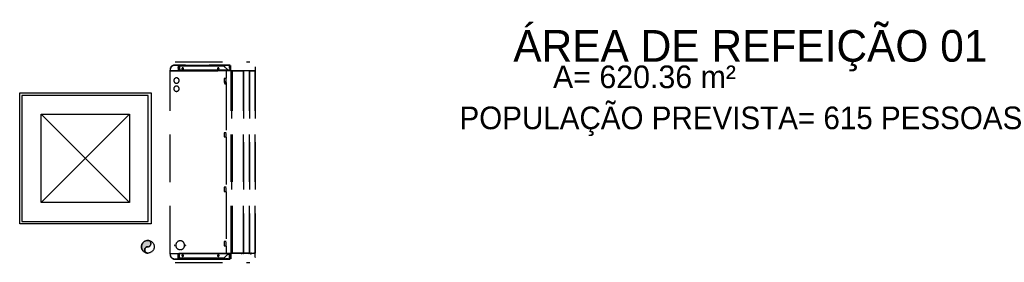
# Model space of a CAD drawing. Header units: millimetres. Extents: x 335 to 739279, y -1 to 84.
# Tile 165 of 244: x 363.24 to 373.58, y 53.06 to 55.61. Entities that reach past the tile are written whole.
import ezdxf

# ---------------------------------------------------------------- set-up
doc = ezdxf.new("R2010")
doc.units = ezdxf.units.MM
doc.header["$MEASUREMENT"] = 0
doc.linetypes.add('Dashed', pattern=[0.75, 0.5, -0.25])
doc.styles.add('CenturyGothic', font='GOTHIC.TTF')

msp = doc.modelspace()

# ---------------------------------------------------------------- hatches: boundary and pattern name
at = {"linetype": 'Continuous'}
msp.add_hatch(color=256, dxfattribs=at).paths.add_polyline_path([(364.586, 53.222), (364.589, 53.222), (364.592, 53.222), (364.595, 53.223), (364.598, 53.224), (364.6, 53.225), (364.603, 53.226), (364.606, 53.228), (364.608, 53.23), (364.61, 53.232), (364.612, 53.234), (364.614, 53.236), (364.615, 53.239), (364.617, 53.241), (364.618, 53.244), (364.619, 53.247), (364.619, 53.249), (364.62, 53.252), (364.62, 53.255), (364.62, 53.258), (364.619, 53.261), (364.619, 53.264), (364.618, 53.267), (364.617, 53.269), (364.615, 53.272), (364.614, 53.274), (364.612, 53.277), (364.61, 53.279), (364.608, 53.281), (364.606, 53.283), (364.603, 53.284), (364.6, 53.285), (364.598, 53.287), (364.595, 53.287), (364.592, 53.288), (364.589, 53.288), (364.586, 53.289), (364.581, 53.288), (364.575, 53.288), (364.569, 53.286), (364.564, 53.285), (364.558, 53.282), (364.553, 53.28), (364.548, 53.277), (364.544, 53.273), (364.539, 53.269), (364.535, 53.265), (364.532, 53.26), (364.529, 53.255), (364.526, 53.25), (364.524, 53.245), (364.522, 53.239), (364.521, 53.234), (364.52, 53.228), (364.52, 53.222), (364.52, 53.216), (364.521, 53.21), (364.522, 53.205), (364.524, 53.199), (364.526, 53.194), (364.529, 53.189), (364.532, 53.184), (364.535, 53.179), (364.539, 53.175), (364.544, 53.171), (364.548, 53.167), (364.553, 53.164), (364.558, 53.162), (364.564, 53.159), (364.569, 53.158), (364.575, 53.156), (364.581, 53.156), (364.586, 53.155), (364.583, 53.155), (364.581, 53.156), (364.578, 53.156), (364.575, 53.157), (364.572, 53.158), (364.57, 53.16), (364.567, 53.161), (364.565, 53.163), (364.563, 53.165), (364.561, 53.167), (364.559, 53.17), (364.558, 53.172), (364.556, 53.175), (364.555, 53.177), (364.554, 53.18), (364.554, 53.183), (364.553, 53.186), (364.553, 53.189), (364.553, 53.192), (364.554, 53.194), (364.554, 53.197), (364.555, 53.2), (364.556, 53.203), (364.558, 53.205), (364.559, 53.208), (364.561, 53.21), (364.563, 53.212), (364.565, 53.214), (364.567, 53.216), (364.57, 53.217), (364.572, 53.219), (364.575, 53.22), (364.578, 53.221), (364.581, 53.221), (364.583, 53.222), (364.586, 53.222), (364.586, 53.222)])

# ---------------------------------------------------------------- linework, layer by layer
at = {"color": 8, "linetype": 'Dashed'}
for p, q in [((364.861, 55.134), (364.866, 55.135)), ((364.866, 55.135), (364.872, 55.135)), ((364.872, 55.168), (365.658, 55.168)), ((364.872, 55.135), (364.877, 55.135)), ((364.983, 55.133), (364.872, 55.133)), ((364.877, 55.135), (364.899, 55.135)), ((364.899, 55.135), (364.984, 55.135)), ((364.906, 55.13), (364.905, 55.075)), ((364.906, 55.13), (364.932, 55.13)), ((364.91, 55.113), (364.91, 55.13)), ((364.921, 55.123), (364.921, 55.13)), ((364.983, 55.133), (364.932, 55.13)), ((364.984, 55.135), (365.325, 55.135)), ((364.984, 55.133), (364.984, 55.123)), ((364.995, 55.123), (364.995, 55.133)), ((364.999, 55.131), (364.999, 55.123)), ((364.999, 55.131), (365.01, 55.131)), ((365.01, 55.123), (365.01, 55.131)), ((365.163, 55.133), (365.163, 55.123)), ((365.179, 55.133), (365.179, 55.123)), ((365.314, 55.133), (365.231, 55.133)), ((365.28, 55.133), (365.231, 55.133)), ((365.244, 55.133), (365.244, 55.123)), ((365.256, 55.123), (365.256, 55.133)), ((365.379, 55.133), (365.28, 55.133)), ((365.406, 55.133), (365.314, 55.133)), ((365.325, 55.135), (365.406, 55.135)), ((365.352, 55.131), (365.352, 55.123)), ((365.352, 55.131), (365.363, 55.131)), ((365.363, 55.123), (365.363, 55.131)), ((365.429, 55.13), (365.379, 55.133)), ((365.407, 55.131), (365.379, 55.133)), ((365.382, 55.133), (365.382, 55.123)), ((365.394, 55.115), (365.394, 55.132)), ((365.406, 55.135), (365.452, 55.135)), ((365.452, 55.133), (365.406, 55.133)), ((365.429, 55.13), (365.407, 55.131)), ((365.442, 55.13), (365.442, 55.102)), ((365.453, 55.113), (365.453, 55.13)), ((365.457, 55.076), (365.457, 55.13)), ((364.819, 55.075), (364.819, 55.082)), ((364.821, 55.075), (364.819, 55.075)), ((364.819, 53.152), (364.819, 55.072)), ((364.819, 55.072), (364.82, 55.072)), ((364.82, 55.072), (364.82, 55.073)), ((365.41, 55.073), (364.82, 55.073)), ((364.82, 53.152), (364.82, 55.072)), ((364.82, 55.072), (365.41, 55.072)), ((364.821, 55.082), (364.821, 55.075)), ((364.905, 55.075), (364.821, 55.075)), ((364.836, 55.074), (364.822, 55.074)), ((364.822, 55.074), (364.822, 55.073)), ((364.836, 55.073), (364.836, 55.074)), ((364.836, 55.074), (364.855, 55.074)), ((364.859, 55.074), (364.885, 55.074)), ((364.885, 55.073), (364.885, 55.075)), ((364.911, 55.084), (364.905, 55.084)), ((364.906, 55.102), (364.906, 55.108)), ((364.906, 55.102), (364.91, 55.102)), ((364.91, 55.102), (364.91, 55.113)), ((364.919, 55.102), (364.91, 55.102)), ((364.911, 55.102), (364.911, 55.084)), ((364.911, 55.084), (364.919, 55.084)), ((364.919, 55.123), (364.919, 55.079)), ((365.386, 55.123), (364.919, 55.123)), ((365.426, 55.079), (364.919, 55.079)), ((364.919, 55.079), (364.919, 55.073)), ((365.426, 55.083), (365.386, 55.123)), ((365.41, 55.073), (365.41, 55.072)), ((365.41, 55.072), (365.41, 54.993)), ((365.411, 55.072), (365.41, 55.072)), ((365.411, 55.071), (365.41, 55.071)), ((365.41, 55.071), (365.411, 55.071)), ((365.411, 55.069), (365.41, 55.069)), ((365.459, 55.073), (365.411, 55.073)), ((365.411, 55.073), (365.411, 55.069)), ((365.459, 55.073), (365.411, 55.073)), ((365.424, 55.084), (365.452, 55.084)), ((365.426, 55.079), (365.426, 55.083)), ((365.426, 55.073), (365.426, 55.079)), ((365.426, 55.076), (365.451, 55.076)), ((365.453, 55.102), (365.442, 55.102)), ((365.451, 55.076), (365.451, 55.073)), ((365.451, 55.076), (365.465, 55.076)), ((365.452, 55.084), (365.452, 55.102)), ((365.457, 55.084), (365.452, 55.084)), ((365.453, 55.102), (365.453, 55.113)), ((365.453, 55.102), (365.457, 55.102)), ((365.459, 55.073), (365.463, 55.073)), ((365.463, 53.154), (365.463, 55.073)), ((365.463, 55.073), (365.464, 55.073)), ((365.464, 55.073), (365.464, 53.154)), ((365.464, 55.073), (365.474, 55.073)), ((365.465, 55.076), (365.465, 55.073)), ((365.465, 55.076), (365.472, 55.076)), ((365.472, 55.076), (365.472, 55.073)), ((365.572, 55.075), (365.472, 55.075)), ((365.474, 53.154), (365.474, 55.073)), ((365.474, 55.073), (365.475, 55.073)), ((365.588, 55.073), (365.475, 55.073)), ((365.475, 55.073), (365.588, 55.073)), ((365.572, 55.082), (365.572, 55.075)), ((365.712, 55.075), (365.572, 55.075)), ((365.588, 55.073), (365.59, 55.073)), ((365.589, 55.075), (365.589, 55.073)), ((365.59, 53.154), (365.59, 55.073)), ((365.59, 55.073), (365.59, 53.154)), ((365.59, 55.073), (365.593, 55.073)), ((365.649, 55.073), (365.592, 55.073)), ((365.649, 55.073), (365.593, 55.073)), ((365.649, 55.073), (365.653, 55.073)), ((365.652, 55.075), (365.652, 55.073)), ((365.653, 53.154), (365.653, 55.073)), ((365.653, 55.073), (365.653, 53.154)), ((365.653, 55.073), (365.656, 55.073)), ((365.656, 55.073), (365.655, 55.073)), ((365.656, 55.073), (365.655, 55.073)), ((365.701, 55.073), (365.656, 55.073)), ((365.656, 55.073), (365.701, 55.073)), ((365.701, 55.073), (365.712, 55.073)), ((365.71, 55.075), (365.71, 55.073)), ((365.711, 55.073), (365.71, 55.073)), ((365.711, 55.073), (365.71, 55.073)), ((365.712, 55.115), (365.712, 55.117)), ((365.712, 55.115), (365.712, 55.075)), ((365.712, 53.154), (365.712, 55.073)), ((365.712, 55.073), (365.712, 53.154)), ((365.41, 54.993), (365.388, 54.993)), ((365.388, 54.993), (365.388, 54.986)), ((365.389, 54.986), (365.388, 54.986)), ((365.389, 54.957), (365.388, 54.957)), ((365.388, 54.957), (365.388, 54.95)), ((365.388, 54.95), (365.41, 54.95)), ((365.389, 54.986), (365.389, 54.957)), ((365.391, 54.986), (365.389, 54.986)), ((365.391, 54.957), (365.389, 54.957)), ((365.391, 54.95), (365.391, 54.993)), ((365.404, 54.986), (365.404, 54.957)), ((365.41, 54.95), (365.41, 54.421)), ((365.41, 54.421), (365.388, 54.421)), ((365.388, 54.421), (365.388, 54.414)), ((365.389, 54.414), (365.388, 54.414)), ((365.389, 54.414), (365.389, 54.385)), ((365.391, 54.414), (365.389, 54.414)), ((365.391, 54.414), (365.391, 54.421)), ((365.391, 54.378), (365.391, 54.421)), ((365.404, 54.414), (365.404, 54.385)), ((365.389, 54.385), (365.388, 54.385)), ((365.388, 54.385), (365.388, 54.378)), ((365.388, 54.378), (365.41, 54.378)), ((365.391, 54.385), (365.389, 54.385)), ((365.391, 54.378), (365.391, 54.385)), ((365.41, 54.378), (365.41, 53.848)), ((365.41, 53.848), (365.388, 53.848)), ((365.388, 53.848), (365.388, 53.841)), ((365.389, 53.841), (365.388, 53.841)), ((365.389, 53.812), (365.388, 53.812)), ((365.388, 53.812), (365.388, 53.805)), ((365.388, 53.805), (365.41, 53.805)), ((365.389, 53.841), (365.389, 53.812)), ((365.391, 53.841), (365.389, 53.841)), ((365.391, 53.812), (365.389, 53.812)), ((365.391, 53.841), (365.391, 53.848)), ((365.391, 53.805), (365.391, 53.848)), ((365.391, 53.805), (365.391, 53.812)), ((365.404, 53.841), (365.404, 53.812)), ((365.41, 53.805), (365.41, 53.276)), ((365.41, 53.276), (365.388, 53.276)), ((365.388, 53.276), (365.388, 53.269)), ((365.389, 53.269), (365.388, 53.269)), ((365.389, 53.269), (365.389, 53.24)), ((365.391, 53.269), (365.389, 53.269)), ((365.391, 53.269), (365.391, 53.276)), ((365.391, 53.233), (365.391, 53.276)), ((365.404, 53.269), (365.404, 53.24)), ((365.389, 53.24), (365.388, 53.24)), ((365.388, 53.24), (365.388, 53.233)), ((365.388, 53.233), (365.41, 53.233)), ((365.391, 53.24), (365.389, 53.24)), ((365.391, 53.233), (365.391, 53.24)), ((365.41, 53.233), (365.41, 53.152)), ((364.82, 53.152), (364.819, 53.152)), ((364.819, 53.151), (364.819, 53.144)), ((364.82, 53.151), (364.819, 53.151)), ((365.41, 53.152), (364.82, 53.152)), ((364.82, 53.151), (364.82, 53.152)), ((364.82, 53.151), (365.41, 53.151)), ((364.821, 53.144), (364.821, 53.151)), ((364.862, 53.092), (364.866, 53.091)), ((364.866, 53.091), (364.872, 53.091)), ((364.983, 53.093), (364.872, 53.093)), ((364.872, 53.091), (364.877, 53.091)), ((364.877, 53.091), (364.899, 53.091)), ((364.899, 53.091), (364.984, 53.091)), ((364.906, 53.096), (364.905, 53.151)), ((364.911, 53.142), (364.905, 53.142)), ((364.906, 53.124), (364.906, 53.118)), ((364.906, 53.124), (364.91, 53.124)), ((364.906, 53.096), (364.932, 53.096)), ((364.919, 53.124), (364.91, 53.124)), ((364.91, 53.124), (364.91, 53.113)), ((364.91, 53.113), (364.91, 53.096)), ((364.911, 53.142), (364.919, 53.142)), ((364.911, 53.124), (364.911, 53.142)), ((364.919, 53.147), (364.919, 53.151)), ((364.919, 53.103), (364.919, 53.147)), ((365.426, 53.147), (364.919, 53.147)), ((365.386, 53.103), (364.919, 53.103)), ((364.921, 53.096), (364.921, 53.103)), ((364.983, 53.093), (364.932, 53.096)), ((364.984, 53.103), (364.984, 53.093)), ((364.984, 53.091), (365.325, 53.091)), ((364.995, 53.093), (364.995, 53.103)), ((364.999, 53.103), (364.999, 53.095)), ((365.01, 53.095), (364.999, 53.095)), ((365.01, 53.095), (365.01, 53.103)), ((365.163, 53.093), (365.163, 53.103)), ((365.179, 53.093), (365.179, 53.103)), ((365.314, 53.093), (365.231, 53.093)), ((365.28, 53.093), (365.231, 53.093)), ((365.244, 53.103), (365.244, 53.093)), ((365.256, 53.093), (365.256, 53.103)), ((365.379, 53.093), (365.28, 53.093)), ((365.406, 53.093), (365.314, 53.093)), ((365.325, 53.091), (365.406, 53.091)), ((365.352, 53.103), (365.352, 53.095)), ((365.363, 53.095), (365.352, 53.095)), ((365.363, 53.095), (365.363, 53.103)), ((365.429, 53.096), (365.379, 53.093)), ((365.407, 53.095), (365.379, 53.093)), ((365.382, 53.103), (365.382, 53.093)), ((365.426, 53.143), (365.386, 53.103)), ((365.394, 53.094), (365.394, 53.111)), ((365.452, 53.093), (365.406, 53.093)), ((365.406, 53.091), (365.452, 53.091)), ((365.429, 53.096), (365.407, 53.095)), ((365.41, 53.157), (365.411, 53.157)), ((365.411, 53.156), (365.41, 53.156)), ((365.411, 53.155), (365.41, 53.155)), ((365.411, 53.155), (365.41, 53.155)), ((365.411, 53.154), (365.41, 53.154)), ((365.41, 53.152), (365.41, 53.151)), ((365.411, 53.157), (365.411, 53.154)), ((365.411, 53.154), (365.459, 53.154)), ((365.411, 53.153), (365.411, 53.154)), ((365.411, 53.153), (365.459, 53.153)), ((365.424, 53.142), (365.452, 53.142)), ((365.426, 53.153), (365.426, 53.147)), ((365.589, 53.152), (365.426, 53.152)), ((365.426, 53.147), (365.426, 53.143)), ((365.442, 53.124), (365.442, 53.096)), ((365.453, 53.124), (365.442, 53.124)), ((365.457, 53.142), (365.452, 53.142)), ((365.452, 53.142), (365.452, 53.124)), ((365.453, 53.124), (365.457, 53.124)), ((365.453, 53.124), (365.453, 53.113)), ((365.453, 53.113), (365.453, 53.096)), ((365.457, 53.151), (365.457, 53.096)), ((365.572, 53.151), (365.457, 53.151)), ((365.459, 53.154), (365.463, 53.154)), ((365.459, 53.154), (365.459, 53.153)), ((365.466, 53.154), (365.459, 53.154)), ((365.464, 53.154), (365.463, 53.154)), ((365.464, 53.154), (365.474, 53.154)), ((365.475, 53.154), (365.466, 53.154)), ((365.474, 53.154), (365.475, 53.154)), ((365.475, 53.154), (365.588, 53.154)), ((365.475, 53.153), (365.475, 53.154)), ((365.588, 53.153), (365.475, 53.153)), ((365.572, 53.144), (365.572, 53.151)), ((365.712, 53.151), (365.572, 53.151)), ((365.588, 53.154), (365.59, 53.154)), ((365.588, 53.154), (365.588, 53.153)), ((365.589, 53.154), (365.588, 53.154)), ((365.592, 53.154), (365.589, 53.154)), ((365.59, 53.154), (365.593, 53.154)), ((365.59, 53.153), (365.59, 53.154)), ((365.59, 53.153), (365.592, 53.153)), ((365.59, 53.151), (365.59, 53.152)), ((365.591, 53.152), (365.59, 53.152)), ((365.591, 53.151), (365.591, 53.152)), ((365.592, 53.154), (365.592, 53.153)), ((365.649, 53.153), (365.592, 53.153)), ((365.593, 53.154), (365.649, 53.154)), ((365.594, 53.151), (365.594, 53.153)), ((365.595, 53.151), (365.595, 53.153)), ((365.609, 53.151), (365.609, 53.153)), ((365.611, 53.151), (365.611, 53.153)), ((365.625, 53.153), (365.625, 53.151)), ((365.628, 53.153), (365.628, 53.151)), ((365.633, 53.151), (365.633, 53.153)), ((365.649, 53.154), (365.653, 53.154)), ((365.652, 53.154), (365.649, 53.154)), ((365.65, 53.153), (365.649, 53.153)), ((365.65, 53.153), (365.65, 53.154)), ((365.65, 53.153), (365.656, 53.153)), ((365.655, 53.154), (365.652, 53.154)), ((365.653, 53.154), (365.656, 53.154)), ((365.655, 53.154), (365.656, 53.154)), ((365.656, 53.154), (365.701, 53.154)), ((365.656, 53.153), (365.656, 53.154)), ((365.656, 53.154), (365.656, 53.153)), ((365.656, 53.153), (365.701, 53.153)), ((365.661, 53.152), (365.662, 53.152)), ((365.661, 53.152), (365.661, 53.151)), ((365.661, 53.151), (365.662, 53.151)), ((365.662, 53.152), (365.662, 53.151)), ((365.664, 53.153), (365.664, 53.152)), ((365.664, 53.152), (365.664, 53.151)), ((365.664, 53.152), (365.676, 53.152)), ((365.676, 53.151), (365.676, 53.152)), ((365.677, 53.152), (365.676, 53.152)), ((365.677, 53.151), (365.677, 53.152)), ((365.701, 53.154), (365.712, 53.154)), ((365.71, 53.154), (365.701, 53.154)), ((365.701, 53.154), (365.701, 53.153)), ((365.703, 53.153), (365.701, 53.153)), ((365.702, 53.151), (365.702, 53.153)), ((365.703, 53.154), (365.703, 53.153)), ((365.703, 53.153), (365.711, 53.153)), ((365.704, 53.151), (365.704, 53.153)), ((365.71, 53.154), (365.711, 53.154)), ((365.711, 53.154), (365.711, 53.153)), ((365.712, 53.111), (365.712, 53.151)), ((365.712, 53.111), (365.712, 53.109)), ((364.872, 53.058), (365.658, 53.058))]:
    msp.add_line(p, q, dxfattribs=at)
at = {"color": 7}
for p, q in [((363.24, 53.462), (363.24, 54.842)), ((363.24, 54.842), (364.62, 54.842)), ((364.62, 54.842), (364.62, 53.462)), ((363.264, 54.815), (363.264, 53.489)), ((364.591, 54.815), (363.264, 54.815)), ((364.591, 53.489), (364.591, 54.815)), ((363.465, 53.688), (363.465, 54.616)), ((363.465, 54.616), (364.393, 54.616)), ((363.465, 54.616), (364.393, 53.688)), ((364.393, 54.616), (363.465, 53.688)), ((364.393, 54.616), (364.393, 53.688)), ((364.393, 53.688), (363.465, 53.688)), ((363.264, 53.489), (364.591, 53.489)), ((364.62, 53.462), (363.24, 53.462))]:
    msp.add_line(p, q, dxfattribs=at)
at = {"color": 8, "linetype": 'Dashed'}
for points in [[(364.861, 55.134), (364.856, 55.133), (364.852, 55.131), (364.847, 55.129), (364.843, 55.127), (364.839, 55.124), (364.836, 55.121), (364.832, 55.118), (364.829, 55.114), (364.826, 55.11), (364.824, 55.106), (364.822, 55.101), (364.821, 55.097), (364.82, 55.092), (364.819, 55.087), (364.819, 55.082)], [(364.872, 55.133), (364.867, 55.133), (364.863, 55.132), (364.858, 55.131), (364.854, 55.129), (364.85, 55.128), (364.845, 55.125), (364.842, 55.123), (364.838, 55.12), (364.835, 55.116), (364.832, 55.113), (364.829, 55.109), (364.827, 55.105), (364.825, 55.101), (364.823, 55.096), (364.822, 55.092), (364.822, 55.087), (364.821, 55.082)], [(364.961, 55.096), (364.961, 55.097), (364.96, 55.098), (364.96, 55.099), (364.96, 55.099), (364.96, 55.1), (364.959, 55.101), (364.959, 55.101), (364.959, 55.102), (364.958, 55.102), (364.958, 55.103), (364.957, 55.103), (364.956, 55.104), (364.956, 55.104), (364.955, 55.104), (364.954, 55.104), (364.954, 55.105), (364.953, 55.105), (364.952, 55.105), (364.952, 55.105), (364.951, 55.105), (364.95, 55.104), (364.949, 55.104), (364.949, 55.104), (364.948, 55.104), (364.947, 55.103), (364.947, 55.103), (364.946, 55.102), (364.946, 55.102), (364.945, 55.101), (364.945, 55.101), (364.945, 55.1), (364.944, 55.099), (364.944, 55.099), (364.944, 55.098), (364.944, 55.097), (364.944, 55.096), (364.944, 55.096), (364.944, 55.095), (364.944, 55.094), (364.944, 55.094), (364.945, 55.093), (364.945, 55.092), (364.945, 55.092), (364.946, 55.091), (364.946, 55.09), (364.947, 55.09), (364.947, 55.09), (364.948, 55.089), (364.949, 55.089), (364.949, 55.089), (364.95, 55.088), (364.951, 55.088), (364.952, 55.088), (364.952, 55.088), (364.953, 55.088), (364.954, 55.088), (364.954, 55.088), (364.955, 55.089), (364.956, 55.089), (364.956, 55.089), (364.957, 55.09), (364.958, 55.09), (364.958, 55.09), (364.959, 55.091), (364.959, 55.092), (364.959, 55.092), (364.96, 55.093), (364.96, 55.094), (364.96, 55.094), (364.96, 55.095), (364.961, 55.096), (364.961, 55.096)], [(365.334, 55.096), (365.334, 55.097), (365.334, 55.098), (365.334, 55.099), (365.333, 55.099), (365.333, 55.1), (365.333, 55.101), (365.332, 55.101), (365.332, 55.102), (365.331, 55.102), (365.331, 55.103), (365.33, 55.103), (365.33, 55.104), (365.329, 55.104), (365.328, 55.104), (365.328, 55.104), (365.327, 55.105), (365.326, 55.105), (365.326, 55.105), (365.325, 55.105), (365.324, 55.105), (365.323, 55.104), (365.323, 55.104), (365.322, 55.104), (365.321, 55.104), (365.321, 55.103), (365.32, 55.103), (365.32, 55.102), (365.319, 55.102), (365.319, 55.101), (365.318, 55.101), (365.318, 55.1), (365.318, 55.099), (365.318, 55.099), (365.317, 55.098), (365.317, 55.097), (365.317, 55.096), (365.317, 55.096), (365.317, 55.095), (365.318, 55.094), (365.318, 55.094), (365.318, 55.093), (365.318, 55.092), (365.319, 55.092), (365.319, 55.091), (365.32, 55.09), (365.32, 55.09), (365.321, 55.09), (365.321, 55.089), (365.322, 55.089), (365.323, 55.089), (365.323, 55.088), (365.324, 55.088), (365.325, 55.088), (365.326, 55.088), (365.326, 55.088), (365.327, 55.088), (365.328, 55.088), (365.328, 55.089), (365.329, 55.089), (365.33, 55.089), (365.33, 55.09), (365.331, 55.09), (365.331, 55.09), (365.332, 55.091), (365.332, 55.092), (365.333, 55.092), (365.333, 55.093), (365.333, 55.094), (365.334, 55.094), (365.334, 55.095), (365.334, 55.096), (365.334, 55.096)], [(365.593, 55.073), (365.593, 55.073), (365.593, 55.073), (365.593, 55.073), (365.593, 55.073), (365.593, 55.073), (365.592, 55.074), (365.592, 55.074), (365.592, 55.074), (365.592, 55.074), (365.592, 55.074), (365.592, 55.074), (365.592, 55.074), (365.592, 55.074), (365.592, 55.074), (365.592, 55.074), (365.591, 55.074), (365.591, 55.074), (365.591, 55.074), (365.591, 55.074), (365.591, 55.074), (365.591, 55.074), (365.591, 55.074), (365.591, 55.074), (365.59, 55.074), (365.59, 55.074), (365.59, 55.074), (365.59, 55.074), (365.59, 55.074), (365.59, 55.074), (365.59, 55.074), (365.59, 55.073), (365.59, 55.073), (365.59, 55.073), (365.59, 55.073), (365.59, 55.073), (365.59, 55.073), (365.59, 55.073), (365.59, 55.073), (365.59, 55.072), (365.59, 55.072), (365.59, 55.072), (365.59, 55.072), (365.59, 55.072), (365.59, 55.072), (365.59, 55.072), (365.59, 55.072), (365.59, 55.072), (365.59, 55.072), (365.591, 55.071), (365.591, 55.071), (365.591, 55.071), (365.591, 55.071), (365.591, 55.071), (365.591, 55.071), (365.591, 55.071), (365.591, 55.071), (365.592, 55.071), (365.592, 55.071), (365.592, 55.071), (365.592, 55.072), (365.592, 55.072), (365.592, 55.072), (365.592, 55.072), (365.592, 55.072), (365.592, 55.072), (365.592, 55.072), (365.593, 55.072), (365.593, 55.072), (365.593, 55.072), (365.593, 55.073), (365.593, 55.073), (365.593, 55.073)], [(365.649, 55.073), (365.649, 55.073), (365.649, 55.073), (365.649, 55.073), (365.649, 55.073), (365.649, 55.073), (365.649, 55.074), (365.649, 55.074), (365.649, 55.074), (365.649, 55.074), (365.649, 55.074), (365.649, 55.074), (365.649, 55.074), (365.649, 55.074), (365.649, 55.074), (365.648, 55.074), (365.648, 55.074), (365.648, 55.074), (365.648, 55.074), (365.648, 55.074), (365.648, 55.074), (365.648, 55.074), (365.648, 55.074), (365.647, 55.074), (365.647, 55.074), (365.647, 55.074), (365.647, 55.074), (365.647, 55.074), (365.647, 55.074), (365.647, 55.074), (365.647, 55.074), (365.647, 55.073), (365.647, 55.073), (365.647, 55.073), (365.647, 55.073), (365.647, 55.073), (365.647, 55.073), (365.647, 55.073), (365.647, 55.073), (365.647, 55.072), (365.647, 55.072), (365.647, 55.072), (365.647, 55.072), (365.647, 55.072), (365.647, 55.072), (365.647, 55.072), (365.647, 55.072), (365.647, 55.072), (365.647, 55.072), (365.647, 55.071), (365.648, 55.071), (365.648, 55.071), (365.648, 55.071), (365.648, 55.071), (365.648, 55.071), (365.648, 55.071), (365.648, 55.071), (365.648, 55.071), (365.649, 55.071), (365.649, 55.071), (365.649, 55.072), (365.649, 55.072), (365.649, 55.072), (365.649, 55.072), (365.649, 55.072), (365.649, 55.072), (365.649, 55.072), (365.649, 55.072), (365.649, 55.072), (365.649, 55.072), (365.649, 55.073), (365.649, 55.073), (365.649, 55.073)], [(365.712, 55.073), (365.712, 55.073), (365.712, 55.073), (365.712, 55.073), (365.712, 55.073), (365.712, 55.073), (365.712, 55.073), (365.712, 55.073), (365.712, 55.073), (365.712, 55.073), (365.712, 55.073), (365.712, 55.073), (365.712, 55.073), (365.712, 55.073), (365.712, 55.073), (365.711, 55.073), (365.711, 55.073), (365.711, 55.073), (365.711, 55.073), (365.711, 55.073), (365.711, 55.073), (365.711, 55.073), (365.711, 55.073), (365.711, 55.073), (365.711, 55.073), (365.711, 55.073), (365.711, 55.073), (365.711, 55.073), (365.711, 55.073), (365.711, 55.073), (365.71, 55.073), (365.71, 55.073), (365.71, 55.073), (365.71, 55.073), (365.71, 55.073), (365.71, 55.073), (365.71, 55.073), (365.71, 55.073), (365.71, 55.072), (365.71, 55.072), (365.71, 55.072), (365.71, 55.072), (365.71, 55.072), (365.711, 55.072), (365.711, 55.072), (365.711, 55.072), (365.711, 55.072), (365.711, 55.072), (365.711, 55.072), (365.711, 55.072), (365.711, 55.072), (365.711, 55.072), (365.711, 55.072), (365.711, 55.072), (365.711, 55.072), (365.711, 55.072), (365.711, 55.072), (365.711, 55.072), (365.712, 55.072), (365.712, 55.072), (365.712, 55.072), (365.712, 55.072), (365.712, 55.072), (365.712, 55.072), (365.712, 55.072), (365.712, 55.072), (365.712, 55.072), (365.712, 55.072), (365.712, 55.072), (365.712, 55.072), (365.712, 55.072), (365.712, 55.073), (365.712, 55.073)], [(364.915, 54.971), (364.915, 54.974), (364.914, 54.976), (364.914, 54.979), (364.913, 54.981), (364.912, 54.983), (364.911, 54.985), (364.91, 54.988), (364.908, 54.989), (364.906, 54.991), (364.905, 54.993), (364.903, 54.994), (364.901, 54.996), (364.898, 54.997), (364.896, 54.998), (364.894, 54.999), (364.892, 54.999), (364.889, 54.999), (364.887, 54.999), (364.884, 54.999), (364.882, 54.999), (364.879, 54.999), (364.877, 54.998), (364.875, 54.997), (364.873, 54.996), (364.871, 54.994), (364.869, 54.993), (364.867, 54.991), (364.865, 54.989), (364.864, 54.988), (364.862, 54.985), (364.861, 54.983), (364.86, 54.981), (364.86, 54.979), (364.859, 54.976), (364.859, 54.974), (364.859, 54.971), (364.859, 54.969), (364.859, 54.967), (364.86, 54.964), (364.86, 54.962), (364.861, 54.96), (364.862, 54.957), (364.864, 54.955), (364.865, 54.953), (364.867, 54.952), (364.869, 54.95), (364.871, 54.949), (364.873, 54.947), (364.875, 54.946), (364.877, 54.945), (364.879, 54.944), (364.882, 54.944), (364.884, 54.944), (364.887, 54.943), (364.889, 54.944), (364.892, 54.944), (364.894, 54.944), (364.896, 54.945), (364.898, 54.946), (364.901, 54.947), (364.903, 54.949), (364.905, 54.95), (364.906, 54.952), (364.908, 54.953), (364.91, 54.955), (364.911, 54.957), (364.912, 54.96), (364.913, 54.962), (364.914, 54.964), (364.914, 54.967), (364.915, 54.969), (364.915, 54.971)], [(365.41, 54.948), (365.41, 54.949), (365.41, 54.95), (365.409, 54.95), (365.409, 54.951), (365.409, 54.952), (365.408, 54.953), (365.408, 54.954), (365.407, 54.954), (365.407, 54.955), (365.406, 54.956), (365.405, 54.956), (365.405, 54.957), (365.404, 54.957), (365.403, 54.957), (365.402, 54.958), (365.401, 54.958), (365.401, 54.958), (365.4, 54.958), (365.399, 54.958), (365.398, 54.958), (365.397, 54.958), (365.396, 54.957), (365.395, 54.957), (365.395, 54.957), (365.394, 54.956), (365.393, 54.956), (365.393, 54.955), (365.392, 54.954), (365.391, 54.954), (365.391, 54.953), (365.391, 54.952), (365.39, 54.951), (365.39, 54.95), (365.39, 54.95), (365.39, 54.949), (365.39, 54.948), (365.39, 54.947), (365.39, 54.946), (365.39, 54.945), (365.39, 54.944), (365.391, 54.944), (365.391, 54.943), (365.391, 54.942), (365.392, 54.941), (365.393, 54.941), (365.393, 54.94), (365.394, 54.94), (365.395, 54.939), (365.395, 54.939), (365.396, 54.938), (365.397, 54.938), (365.398, 54.938), (365.399, 54.938), (365.4, 54.938), (365.401, 54.938), (365.401, 54.938), (365.402, 54.938), (365.403, 54.938), (365.404, 54.939), (365.405, 54.939), (365.405, 54.94), (365.406, 54.94), (365.407, 54.941), (365.407, 54.941), (365.408, 54.942), (365.408, 54.943), (365.409, 54.944), (365.409, 54.944), (365.409, 54.945), (365.41, 54.946), (365.41, 54.947), (365.41, 54.948)], [(364.915, 54.885), (364.915, 54.887), (364.914, 54.89), (364.914, 54.892), (364.913, 54.895), (364.912, 54.897), (364.911, 54.899), (364.91, 54.901), (364.908, 54.903), (364.906, 54.905), (364.905, 54.906), (364.903, 54.908), (364.901, 54.909), (364.898, 54.91), (364.896, 54.911), (364.894, 54.912), (364.892, 54.913), (364.889, 54.913), (364.887, 54.913), (364.884, 54.913), (364.882, 54.913), (364.879, 54.912), (364.877, 54.911), (364.875, 54.91), (364.873, 54.909), (364.871, 54.908), (364.869, 54.906), (364.867, 54.905), (364.865, 54.903), (364.864, 54.901), (364.862, 54.899), (364.861, 54.897), (364.86, 54.895), (364.86, 54.892), (364.859, 54.89), (364.859, 54.887), (364.859, 54.885), (364.859, 54.883), (364.859, 54.88), (364.86, 54.878), (364.86, 54.875), (364.861, 54.873), (364.862, 54.871), (364.864, 54.869), (364.865, 54.867), (364.867, 54.865), (364.869, 54.863), (364.871, 54.862), (364.873, 54.861), (364.875, 54.86), (364.877, 54.859), (364.879, 54.858), (364.882, 54.857), (364.884, 54.857), (364.887, 54.857), (364.889, 54.857), (364.892, 54.857), (364.894, 54.858), (364.896, 54.859), (364.898, 54.86), (364.901, 54.861), (364.903, 54.862), (364.905, 54.863), (364.906, 54.865), (364.908, 54.867), (364.91, 54.869), (364.911, 54.871), (364.912, 54.873), (364.913, 54.875), (364.914, 54.878), (364.914, 54.88), (364.915, 54.883), (364.915, 54.885)], [(364.972, 53.238), (364.972, 53.242), (364.972, 53.246), (364.971, 53.25), (364.969, 53.254), (364.968, 53.258), (364.966, 53.261), (364.964, 53.265), (364.961, 53.268), (364.959, 53.271), (364.956, 53.274), (364.952, 53.276), (364.949, 53.279), (364.945, 53.28), (364.942, 53.282), (364.938, 53.283), (364.934, 53.284), (364.93, 53.285), (364.926, 53.285), (364.922, 53.285), (364.917, 53.284), (364.914, 53.283), (364.91, 53.282), (364.906, 53.28), (364.902, 53.279), (364.899, 53.276), (364.896, 53.274), (364.893, 53.271), (364.89, 53.268), (364.887, 53.265), (364.885, 53.261), (364.883, 53.258), (364.882, 53.254), (364.881, 53.25), (364.88, 53.246), (364.879, 53.242), (364.879, 53.238), (364.879, 53.234), (364.88, 53.23), (364.881, 53.226), (364.882, 53.222), (364.883, 53.218), (364.885, 53.215), (364.887, 53.211), (364.89, 53.208), (364.893, 53.205), (364.896, 53.202), (364.899, 53.2), (364.902, 53.198), (364.906, 53.196), (364.91, 53.194), (364.914, 53.193), (364.917, 53.192), (364.922, 53.192), (364.926, 53.191), (364.93, 53.192), (364.934, 53.192), (364.938, 53.193), (364.942, 53.194), (364.945, 53.196), (364.949, 53.198), (364.952, 53.2), (364.956, 53.202), (364.959, 53.205), (364.961, 53.208), (364.964, 53.211), (364.966, 53.215), (364.968, 53.218), (364.969, 53.222), (364.971, 53.226), (364.972, 53.23), (364.972, 53.234), (364.972, 53.238)], [(364.87, 53.238), (364.87, 53.238), (364.87, 53.239), (364.87, 53.239), (364.87, 53.239), (364.87, 53.239), (364.87, 53.239), (364.87, 53.239), (364.87, 53.24), (364.87, 53.24), (364.87, 53.24), (364.87, 53.24), (364.869, 53.24), (364.869, 53.24), (364.869, 53.24), (364.869, 53.24), (364.869, 53.24), (364.868, 53.24), (364.868, 53.24), (364.868, 53.24), (364.868, 53.24), (364.868, 53.24), (364.868, 53.24), (364.867, 53.24), (364.867, 53.24), (364.867, 53.24), (364.867, 53.24), (364.867, 53.24), (364.867, 53.24), (364.866, 53.239), (364.866, 53.239), (364.866, 53.239), (364.866, 53.239), (364.866, 53.239), (364.866, 53.239), (364.866, 53.238), (364.866, 53.238), (364.866, 53.238), (364.866, 53.238), (364.866, 53.238), (364.866, 53.237), (364.866, 53.237), (364.866, 53.237), (364.866, 53.237), (364.867, 53.237), (364.867, 53.237), (364.867, 53.236), (364.867, 53.236), (364.867, 53.236), (364.867, 53.236), (364.868, 53.236), (364.868, 53.236), (364.868, 53.236), (364.868, 53.236), (364.868, 53.236), (364.868, 53.236), (364.869, 53.236), (364.869, 53.236), (364.869, 53.236), (364.869, 53.236), (364.869, 53.236), (364.87, 53.236), (364.87, 53.236), (364.87, 53.237), (364.87, 53.237), (364.87, 53.237), (364.87, 53.237), (364.87, 53.237), (364.87, 53.237), (364.87, 53.238), (364.87, 53.238), (364.87, 53.238), (364.87, 53.238)], [(364.985, 53.238), (364.985, 53.238), (364.985, 53.239), (364.985, 53.239), (364.985, 53.239), (364.985, 53.239), (364.985, 53.239), (364.985, 53.239), (364.985, 53.24), (364.984, 53.24), (364.984, 53.24), (364.984, 53.24), (364.984, 53.24), (364.984, 53.24), (364.984, 53.24), (364.983, 53.24), (364.983, 53.24), (364.983, 53.24), (364.983, 53.24), (364.983, 53.24), (364.983, 53.24), (364.982, 53.24), (364.982, 53.24), (364.982, 53.24), (364.982, 53.24), (364.982, 53.24), (364.982, 53.24), (364.981, 53.24), (364.981, 53.24), (364.981, 53.239), (364.981, 53.239), (364.981, 53.239), (364.981, 53.239), (364.981, 53.239), (364.981, 53.239), (364.981, 53.238), (364.981, 53.238), (364.981, 53.238), (364.981, 53.238), (364.981, 53.238), (364.981, 53.237), (364.981, 53.237), (364.981, 53.237), (364.981, 53.237), (364.981, 53.237), (364.981, 53.237), (364.982, 53.236), (364.982, 53.236), (364.982, 53.236), (364.982, 53.236), (364.982, 53.236), (364.982, 53.236), (364.983, 53.236), (364.983, 53.236), (364.983, 53.236), (364.983, 53.236), (364.983, 53.236), (364.983, 53.236), (364.984, 53.236), (364.984, 53.236), (364.984, 53.236), (364.984, 53.236), (364.984, 53.236), (364.984, 53.237), (364.985, 53.237), (364.985, 53.237), (364.985, 53.237), (364.985, 53.237), (364.985, 53.237), (364.985, 53.238), (364.985, 53.238), (364.985, 53.238), (364.985, 53.238)], [(364.819, 53.144), (364.819, 53.139), (364.82, 53.134), (364.821, 53.129), (364.822, 53.125), (364.824, 53.12), (364.827, 53.116), (364.829, 53.112), (364.832, 53.108), (364.836, 53.105), (364.84, 53.101), (364.844, 53.099), (364.848, 53.096), (364.852, 53.094), (364.857, 53.093), (364.862, 53.092)], [(364.821, 53.144), (364.822, 53.139), (364.822, 53.134), (364.823, 53.13), (364.825, 53.125), (364.827, 53.121), (364.829, 53.117), (364.832, 53.113), (364.835, 53.11), (364.838, 53.106), (364.842, 53.103), (364.845, 53.101), (364.85, 53.098), (364.854, 53.097), (364.858, 53.095), (364.863, 53.094), (364.867, 53.093), (364.872, 53.093)], [(364.961, 53.13), (364.961, 53.13), (364.96, 53.131), (364.96, 53.132), (364.96, 53.132), (364.96, 53.133), (364.959, 53.134), (364.959, 53.134), (364.959, 53.135), (364.958, 53.135), (364.958, 53.136), (364.957, 53.136), (364.956, 53.137), (364.956, 53.137), (364.955, 53.137), (364.954, 53.138), (364.954, 53.138), (364.953, 53.138), (364.952, 53.138), (364.952, 53.138), (364.951, 53.138), (364.95, 53.138), (364.949, 53.137), (364.949, 53.137), (364.948, 53.137), (364.947, 53.136), (364.947, 53.136), (364.946, 53.135), (364.946, 53.135), (364.945, 53.134), (364.945, 53.134), (364.945, 53.133), (364.944, 53.132), (364.944, 53.132), (364.944, 53.131), (364.944, 53.13), (364.944, 53.13), (364.944, 53.129), (364.944, 53.128), (364.944, 53.127), (364.944, 53.127), (364.945, 53.126), (364.945, 53.125), (364.945, 53.125), (364.946, 53.124), (364.946, 53.124), (364.947, 53.123), (364.947, 53.123), (364.948, 53.122), (364.949, 53.122), (364.949, 53.122), (364.95, 53.122), (364.951, 53.121), (364.952, 53.121), (364.952, 53.121), (364.953, 53.121), (364.954, 53.121), (364.954, 53.122), (364.955, 53.122), (364.956, 53.122), (364.956, 53.122), (364.957, 53.123), (364.958, 53.123), (364.958, 53.124), (364.959, 53.124), (364.959, 53.125), (364.959, 53.125), (364.96, 53.126), (364.96, 53.127), (364.96, 53.127), (364.96, 53.128), (364.961, 53.129), (364.961, 53.13)], [(365.334, 53.13), (365.334, 53.13), (365.334, 53.131), (365.334, 53.132), (365.333, 53.132), (365.333, 53.133), (365.333, 53.134), (365.332, 53.134), (365.332, 53.135), (365.331, 53.135), (365.331, 53.136), (365.33, 53.136), (365.33, 53.137), (365.329, 53.137), (365.328, 53.137), (365.328, 53.138), (365.327, 53.138), (365.326, 53.138), (365.326, 53.138), (365.325, 53.138), (365.324, 53.138), (365.323, 53.138), (365.323, 53.137), (365.322, 53.137), (365.321, 53.137), (365.321, 53.136), (365.32, 53.136), (365.32, 53.135), (365.319, 53.135), (365.319, 53.134), (365.318, 53.134), (365.318, 53.133), (365.318, 53.132), (365.318, 53.132), (365.317, 53.131), (365.317, 53.13), (365.317, 53.13), (365.317, 53.129), (365.317, 53.128), (365.318, 53.127), (365.318, 53.127), (365.318, 53.126), (365.318, 53.125), (365.319, 53.125), (365.319, 53.124), (365.32, 53.124), (365.32, 53.123), (365.321, 53.123), (365.321, 53.122), (365.322, 53.122), (365.323, 53.122), (365.323, 53.122), (365.324, 53.121), (365.325, 53.121), (365.326, 53.121), (365.326, 53.121), (365.327, 53.121), (365.328, 53.122), (365.328, 53.122), (365.329, 53.122), (365.33, 53.122), (365.33, 53.123), (365.331, 53.123), (365.331, 53.124), (365.332, 53.124), (365.332, 53.125), (365.333, 53.125), (365.333, 53.126), (365.333, 53.127), (365.334, 53.127), (365.334, 53.128), (365.334, 53.129), (365.334, 53.13)], [(365.592, 53.153), (365.592, 53.153), (365.592, 53.154), (365.592, 53.154), (365.591, 53.154), (365.591, 53.154), (365.591, 53.154), (365.591, 53.154), (365.591, 53.154), (365.591, 53.154), (365.591, 53.154), (365.591, 53.154), (365.591, 53.155), (365.591, 53.155), (365.591, 53.155), (365.591, 53.155), (365.59, 53.155), (365.59, 53.155), (365.59, 53.155), (365.59, 53.155), (365.59, 53.155), (365.59, 53.155), (365.59, 53.155), (365.59, 53.155), (365.59, 53.155), (365.589, 53.154), (365.589, 53.154), (365.589, 53.154), (365.589, 53.154), (365.589, 53.154), (365.589, 53.154), (365.589, 53.154), (365.589, 53.154), (365.589, 53.154), (365.589, 53.154), (365.589, 53.153), (365.589, 53.153), (365.589, 53.153), (365.589, 53.153), (365.589, 53.153), (365.589, 53.153), (365.589, 53.153), (365.589, 53.153), (365.589, 53.153), (365.589, 53.153), (365.589, 53.152), (365.589, 53.152), (365.589, 53.152), (365.59, 53.152), (365.59, 53.152), (365.59, 53.152), (365.59, 53.152), (365.59, 53.152), (365.59, 53.152), (365.59, 53.152), (365.59, 53.152), (365.59, 53.152), (365.591, 53.152), (365.591, 53.152), (365.591, 53.152), (365.591, 53.152), (365.591, 53.152), (365.591, 53.152), (365.591, 53.152), (365.591, 53.153), (365.591, 53.153), (365.591, 53.153), (365.591, 53.153), (365.591, 53.153), (365.592, 53.153), (365.592, 53.153), (365.592, 53.153), (365.592, 53.153)], [(365.592, 53.153), (365.592, 53.153), (365.592, 53.154), (365.592, 53.154), (365.592, 53.154), (365.592, 53.154), (365.592, 53.154), (365.592, 53.154), (365.592, 53.154), (365.592, 53.154), (365.591, 53.154), (365.591, 53.154), (365.591, 53.155), (365.591, 53.155), (365.591, 53.155), (365.591, 53.155), (365.591, 53.155), (365.591, 53.155), (365.591, 53.155), (365.59, 53.155), (365.59, 53.155), (365.59, 53.155), (365.59, 53.155), (365.59, 53.155), (365.59, 53.155), (365.59, 53.154), (365.59, 53.154), (365.59, 53.154), (365.59, 53.154), (365.589, 53.154), (365.589, 53.154), (365.589, 53.154), (365.589, 53.154), (365.589, 53.154), (365.589, 53.154), (365.589, 53.153), (365.589, 53.153), (365.589, 53.153), (365.589, 53.153), (365.589, 53.153), (365.589, 53.153), (365.589, 53.153), (365.589, 53.153), (365.589, 53.153), (365.59, 53.153), (365.59, 53.152), (365.59, 53.152), (365.59, 53.152), (365.59, 53.152), (365.59, 53.152), (365.59, 53.152), (365.59, 53.152), (365.59, 53.152), (365.59, 53.152), (365.591, 53.152), (365.591, 53.152), (365.591, 53.152), (365.591, 53.152), (365.591, 53.152), (365.591, 53.152), (365.591, 53.152), (365.591, 53.152), (365.591, 53.152), (365.592, 53.152), (365.592, 53.153), (365.592, 53.153), (365.592, 53.153), (365.592, 53.153), (365.592, 53.153), (365.592, 53.153), (365.592, 53.153), (365.592, 53.153), (365.592, 53.153)], [(365.593, 53.153), (365.593, 53.153), (365.593, 53.154), (365.593, 53.154), (365.593, 53.154), (365.593, 53.154), (365.592, 53.154), (365.592, 53.154), (365.592, 53.154), (365.592, 53.154), (365.592, 53.154), (365.592, 53.155), (365.592, 53.155), (365.592, 53.155), (365.592, 53.155), (365.592, 53.155), (365.591, 53.155), (365.591, 53.155), (365.591, 53.155), (365.591, 53.155), (365.591, 53.155), (365.591, 53.155), (365.591, 53.155), (365.591, 53.155), (365.59, 53.155), (365.59, 53.155), (365.59, 53.154), (365.59, 53.154), (365.59, 53.154), (365.59, 53.154), (365.59, 53.154), (365.59, 53.154), (365.59, 53.154), (365.59, 53.154), (365.59, 53.154), (365.59, 53.153), (365.59, 53.153), (365.59, 53.153), (365.59, 53.153), (365.59, 53.153), (365.59, 53.153), (365.59, 53.153), (365.59, 53.153), (365.59, 53.152), (365.59, 53.152), (365.59, 53.152), (365.59, 53.152), (365.59, 53.152), (365.59, 53.152), (365.591, 53.152), (365.591, 53.152), (365.591, 53.152), (365.591, 53.152), (365.591, 53.152), (365.591, 53.152), (365.591, 53.152), (365.591, 53.152), (365.592, 53.152), (365.592, 53.152), (365.592, 53.152), (365.592, 53.152), (365.592, 53.152), (365.592, 53.152), (365.592, 53.152), (365.592, 53.152), (365.592, 53.152), (365.592, 53.153), (365.593, 53.153), (365.593, 53.153), (365.593, 53.153), (365.593, 53.153), (365.593, 53.153), (365.593, 53.153)], [(365.649, 53.153), (365.649, 53.153), (365.649, 53.154), (365.649, 53.154), (365.649, 53.154), (365.649, 53.154), (365.649, 53.154), (365.649, 53.154), (365.649, 53.154), (365.649, 53.154), (365.649, 53.154), (365.649, 53.155), (365.649, 53.155), (365.649, 53.155), (365.649, 53.155), (365.648, 53.155), (365.648, 53.155), (365.648, 53.155), (365.648, 53.155), (365.648, 53.155), (365.648, 53.155), (365.648, 53.155), (365.648, 53.155), (365.647, 53.155), (365.647, 53.155), (365.647, 53.155), (365.647, 53.154), (365.647, 53.154), (365.647, 53.154), (365.647, 53.154), (365.647, 53.154), (365.647, 53.154), (365.647, 53.154), (365.647, 53.154), (365.647, 53.154), (365.647, 53.153), (365.647, 53.153), (365.647, 53.153), (365.647, 53.153), (365.647, 53.153), (365.647, 53.153), (365.647, 53.153), (365.647, 53.153), (365.647, 53.152), (365.647, 53.152), (365.647, 53.152), (365.647, 53.152), (365.647, 53.152), (365.647, 53.152), (365.647, 53.152), (365.648, 53.152), (365.648, 53.152), (365.648, 53.152), (365.648, 53.152), (365.648, 53.152), (365.648, 53.152), (365.648, 53.152), (365.648, 53.152), (365.649, 53.152), (365.649, 53.152), (365.649, 53.152), (365.649, 53.152), (365.649, 53.152), (365.649, 53.152), (365.649, 53.152), (365.649, 53.152), (365.649, 53.153), (365.649, 53.153), (365.649, 53.153), (365.649, 53.153), (365.649, 53.153), (365.649, 53.153), (365.649, 53.153)], [(365.666, 53.151), (365.666, 53.151), (365.666, 53.151), (365.666, 53.152), (365.665, 53.152), (365.665, 53.152), (365.665, 53.152), (365.665, 53.152), (365.665, 53.152), (365.665, 53.153), (365.665, 53.153), (365.665, 53.153), (365.665, 53.153), (365.664, 53.153), (365.664, 53.153), (365.664, 53.153), (365.664, 53.153), (365.664, 53.153), (365.663, 53.153), (365.663, 53.153), (365.663, 53.153), (365.663, 53.153), (365.663, 53.153), (365.663, 53.153), (365.662, 53.153), (365.662, 53.153), (365.662, 53.153), (365.662, 53.153), (365.662, 53.152), (365.662, 53.152), (365.662, 53.152), (365.662, 53.152), (365.661, 53.152), (365.661, 53.152), (365.661, 53.151), (365.661, 53.151), (365.661, 53.151), (365.661, 53.151), (365.661, 53.151), (365.661, 53.15), (365.661, 53.15), (365.662, 53.15), (365.662, 53.15), (365.662, 53.15), (365.662, 53.15), (365.662, 53.15), (365.662, 53.149), (365.662, 53.149), (365.662, 53.149), (365.663, 53.149), (365.663, 53.149), (365.663, 53.149), (365.663, 53.149), (365.663, 53.149), (365.663, 53.149), (365.664, 53.149), (365.664, 53.149), (365.664, 53.149), (365.664, 53.149), (365.664, 53.149), (365.665, 53.149), (365.665, 53.149), (365.665, 53.149), (365.665, 53.15), (365.665, 53.15), (365.665, 53.15), (365.665, 53.15), (365.665, 53.15), (365.665, 53.15), (365.666, 53.15), (365.666, 53.151), (365.666, 53.151), (365.666, 53.151)], [(365.665, 53.151), (365.665, 53.151), (365.664, 53.151), (365.664, 53.151), (365.664, 53.151), (365.664, 53.151), (365.664, 53.152), (365.664, 53.152), (365.664, 53.152), (365.664, 53.152), (365.664, 53.152), (365.664, 53.152), (365.664, 53.152), (365.664, 53.152), (365.664, 53.152), (365.664, 53.152), (365.664, 53.152), (365.664, 53.152), (365.663, 53.152), (365.663, 53.152), (365.663, 53.152), (365.663, 53.152), (365.663, 53.152), (365.663, 53.152), (365.663, 53.152), (365.663, 53.152), (365.663, 53.152), (365.663, 53.152), (365.663, 53.152), (365.663, 53.152), (365.663, 53.152), (365.662, 53.151), (365.662, 53.151), (365.662, 53.151), (365.662, 53.151), (365.662, 53.151), (365.662, 53.151), (365.662, 53.151), (365.662, 53.151), (365.662, 53.151), (365.662, 53.151), (365.662, 53.151), (365.663, 53.151), (365.663, 53.15), (365.663, 53.15), (365.663, 53.15), (365.663, 53.15), (365.663, 53.15), (365.663, 53.15), (365.663, 53.15), (365.663, 53.15), (365.663, 53.15), (365.663, 53.15), (365.663, 53.15), (365.663, 53.15), (365.664, 53.15), (365.664, 53.15), (365.664, 53.15), (365.664, 53.15), (365.664, 53.15), (365.664, 53.15), (365.664, 53.15), (365.664, 53.15), (365.664, 53.15), (365.664, 53.15), (365.664, 53.15), (365.664, 53.151), (365.664, 53.151), (365.664, 53.151), (365.664, 53.151), (365.664, 53.151), (365.665, 53.151), (365.665, 53.151)], [(365.677, 53.153), (365.677, 53.153), (365.677, 53.153), (365.677, 53.153), (365.677, 53.153), (365.677, 53.153), (365.677, 53.153), (365.677, 53.153), (365.677, 53.153), (365.677, 53.153), (365.677, 53.153), (365.677, 53.153), (365.677, 53.153), (365.677, 53.154), (365.677, 53.154), (365.677, 53.154), (365.676, 53.154), (365.676, 53.154), (365.676, 53.154), (365.676, 53.154), (365.676, 53.154), (365.676, 53.154), (365.676, 53.154), (365.676, 53.154), (365.676, 53.153), (365.676, 53.153), (365.676, 53.153), (365.676, 53.153), (365.676, 53.153), (365.676, 53.153), (365.676, 53.153), (365.676, 53.153), (365.676, 53.153), (365.676, 53.153), (365.676, 53.153), (365.676, 53.153), (365.676, 53.153), (365.676, 53.153), (365.676, 53.153), (365.676, 53.153), (365.676, 53.153), (365.676, 53.152), (365.676, 53.152), (365.676, 53.152), (365.676, 53.152), (365.676, 53.152), (365.676, 53.152), (365.676, 53.152), (365.676, 53.152), (365.676, 53.152), (365.676, 53.152), (365.676, 53.152), (365.676, 53.152), (365.676, 53.152), (365.676, 53.152), (365.676, 53.152), (365.676, 53.152), (365.677, 53.152), (365.677, 53.152), (365.677, 53.152), (365.677, 53.152), (365.677, 53.152), (365.677, 53.152), (365.677, 53.152), (365.677, 53.152), (365.677, 53.152), (365.677, 53.152), (365.677, 53.152), (365.677, 53.153), (365.677, 53.153), (365.677, 53.153), (365.677, 53.153), (365.677, 53.153)], [(365.678, 53.153), (365.678, 53.153), (365.678, 53.153), (365.678, 53.153), (365.678, 53.153), (365.678, 53.153), (365.678, 53.153), (365.678, 53.153), (365.678, 53.153), (365.678, 53.153), (365.678, 53.153), (365.678, 53.153), (365.678, 53.153), (365.678, 53.154), (365.677, 53.154), (365.677, 53.154), (365.677, 53.154), (365.677, 53.154), (365.677, 53.154), (365.677, 53.154), (365.677, 53.154), (365.677, 53.154), (365.677, 53.154), (365.677, 53.154), (365.677, 53.153), (365.677, 53.153), (365.677, 53.153), (365.677, 53.153), (365.677, 53.153), (365.677, 53.153), (365.676, 53.153), (365.676, 53.153), (365.676, 53.153), (365.676, 53.153), (365.676, 53.153), (365.676, 53.153), (365.676, 53.153), (365.676, 53.153), (365.676, 53.153), (365.676, 53.153), (365.676, 53.153), (365.676, 53.152), (365.676, 53.152), (365.677, 53.152), (365.677, 53.152), (365.677, 53.152), (365.677, 53.152), (365.677, 53.152), (365.677, 53.152), (365.677, 53.152), (365.677, 53.152), (365.677, 53.152), (365.677, 53.152), (365.677, 53.152), (365.677, 53.152), (365.677, 53.152), (365.677, 53.152), (365.677, 53.152), (365.677, 53.152), (365.678, 53.152), (365.678, 53.152), (365.678, 53.152), (365.678, 53.152), (365.678, 53.152), (365.678, 53.152), (365.678, 53.152), (365.678, 53.152), (365.678, 53.152), (365.678, 53.153), (365.678, 53.153), (365.678, 53.153), (365.678, 53.153), (365.678, 53.153)], [(365.712, 53.154), (365.712, 53.154), (365.712, 53.154), (365.712, 53.154), (365.712, 53.154), (365.712, 53.154), (365.712, 53.154), (365.712, 53.154), (365.712, 53.154), (365.712, 53.154), (365.712, 53.154), (365.712, 53.154), (365.712, 53.154), (365.712, 53.154), (365.712, 53.154), (365.711, 53.154), (365.711, 53.154), (365.711, 53.154), (365.711, 53.154), (365.711, 53.154), (365.711, 53.154), (365.711, 53.154), (365.711, 53.154), (365.711, 53.154), (365.711, 53.154), (365.711, 53.154), (365.711, 53.154), (365.711, 53.154), (365.711, 53.154), (365.711, 53.154), (365.71, 53.154), (365.71, 53.154), (365.71, 53.154), (365.71, 53.154), (365.71, 53.154), (365.71, 53.154), (365.71, 53.154), (365.71, 53.153), (365.71, 53.153), (365.71, 53.153), (365.71, 53.153), (365.71, 53.153), (365.71, 53.153), (365.711, 53.153), (365.711, 53.153), (365.711, 53.153), (365.711, 53.153), (365.711, 53.153), (365.711, 53.153), (365.711, 53.153), (365.711, 53.153), (365.711, 53.153), (365.711, 53.153), (365.711, 53.153), (365.711, 53.153), (365.711, 53.153), (365.711, 53.153), (365.711, 53.153), (365.712, 53.153), (365.712, 53.153), (365.712, 53.153), (365.712, 53.153), (365.712, 53.153), (365.712, 53.153), (365.712, 53.153), (365.712, 53.153), (365.712, 53.153), (365.712, 53.153), (365.712, 53.153), (365.712, 53.153), (365.712, 53.153), (365.712, 53.153), (365.712, 53.154)]]:
    msp.add_lwpolyline(points, dxfattribs=at)
msp.add_lwpolyline([(364.586, 53.222), (364.589, 53.222), (364.592, 53.222), (364.595, 53.223), (364.598, 53.224), (364.6, 53.225), (364.603, 53.226), (364.606, 53.228), (364.608, 53.23), (364.61, 53.232), (364.612, 53.234), (364.614, 53.236), (364.615, 53.239), (364.617, 53.241), (364.618, 53.244), (364.619, 53.247), (364.619, 53.249), (364.62, 53.252), (364.62, 53.255), (364.62, 53.258), (364.619, 53.261), (364.619, 53.264), (364.618, 53.267), (364.617, 53.269), (364.615, 53.272), (364.614, 53.274), (364.612, 53.277), (364.61, 53.279), (364.608, 53.281), (364.606, 53.283), (364.603, 53.284), (364.6, 53.285), (364.598, 53.287), (364.595, 53.287), (364.592, 53.288), (364.589, 53.288), (364.586, 53.289), (364.581, 53.288), (364.575, 53.288), (364.569, 53.286), (364.564, 53.285), (364.558, 53.282), (364.553, 53.28), (364.548, 53.277), (364.544, 53.273), (364.539, 53.269), (364.535, 53.265), (364.532, 53.26), (364.529, 53.255), (364.526, 53.25), (364.524, 53.245), (364.522, 53.239), (364.521, 53.234), (364.52, 53.228), (364.52, 53.222), (364.52, 53.216), (364.521, 53.21), (364.522, 53.205), (364.524, 53.199), (364.526, 53.194), (364.529, 53.189), (364.532, 53.184), (364.535, 53.179), (364.539, 53.175), (364.544, 53.171), (364.548, 53.167), (364.553, 53.164), (364.558, 53.162), (364.564, 53.159), (364.569, 53.158), (364.575, 53.156), (364.581, 53.156), (364.586, 53.155), (364.583, 53.155), (364.581, 53.156), (364.578, 53.156), (364.575, 53.157), (364.572, 53.158), (364.57, 53.16), (364.567, 53.161), (364.565, 53.163), (364.563, 53.165), (364.561, 53.167), (364.559, 53.17), (364.558, 53.172), (364.556, 53.175), (364.555, 53.177), (364.554, 53.18), (364.554, 53.183), (364.553, 53.186), (364.553, 53.189), (364.553, 53.192), (364.554, 53.194), (364.554, 53.197), (364.555, 53.2), (364.556, 53.203), (364.558, 53.205), (364.559, 53.208), (364.561, 53.21), (364.563, 53.212), (364.565, 53.214), (364.567, 53.216), (364.57, 53.217), (364.572, 53.219), (364.575, 53.22), (364.578, 53.221), (364.581, 53.221), (364.583, 53.222), (364.586, 53.222), (364.586, 53.222)], close=True, dxfattribs=at)
msp.add_circle((364.586, 53.222), 0.0667, dxfattribs=at)
for centre, start, end in [((364.586, 53.255), 270, 90), ((364.586, 53.189), 90, 270)]:
    msp.add_arc(centre, 0.0333, start, end, dxfattribs=at)

# ---------------------------------------------------------------- texts
at = {"color": 7, "attachment_point": 7, "line_spacing_factor": 0.798, "style": 'CenturyGothic'}
for s, insert, char_height, width in [('ÁREA DE REFEIÇÃO 01', (368.425, 55.067), 0.33343, 9.9687), ('A= 620.36 m²', (368.842, 54.888), 0.23833, 4.22998), ('POPULAÇÃO PREVISTA= 615 PESSOAS', (367.859, 54.386), 0.23833, 12.22582)]:
    msp.add_mtext(s, dxfattribs=dict(at, insert=insert, char_height=char_height, width=width))

doc.saveas('drawing.dxf')
